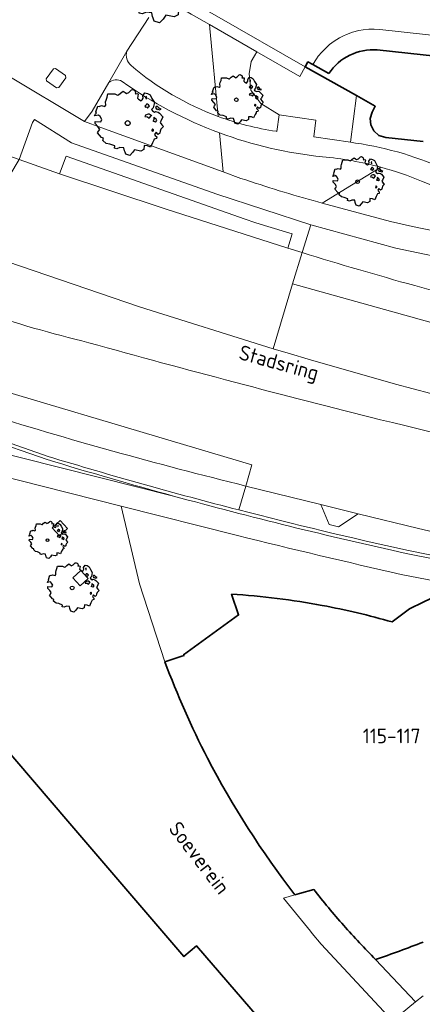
# Model space of a CAD drawing. Header units: metres. Extents: x 152391 to 157968, y 462336 to 467280.
# Tile 39 of 256: x 154963 to 155000, y 462645 to 462735. Entities that reach past the tile are written whole.
import ezdxf
from ezdxf.enums import TextEntityAlignment as Align

# ---------------------------------------------------------------- set-up
doc = ezdxf.new("R2010")
doc.units = ezdxf.units.M
doc.header["$LTSCALE"] = 0.75
doc.layers.get('0').update_dxf_attribs({"lineweight": 25})
for name, color, linetype, lineweight in [('B-GV-GR-BOOM-S', 252, 'Continuous', 25), ('B-WE-GR-BEPLANTING_CULTUUR_HEESTERS-GV', 251, 'Continuous', 18), ('B-WE-GR-GROENVOORZIENING-GV', 251, 'Continuous', 18), ('B-WE-GR-HAAG-GV', 251, 'Continuous', 13), ('B-WE-IE-TERREINAFSCHEIDING_KUNSTMATIG_MUUR-GV', 251, 'Continuous', 18), ('B-WE-OG-BEBOUWING-GV', 6, 'Continuous', 35), ('B-WE-OG-BEBOUWING-T18', 1, 'Continuous', 18), ('B-WE-OG-TERREIN_CULTUURSCHEIDING-GV', 251, 'Continuous', 18), ('B-WE-OG-TOPOGRAFIE-T18', 1, 'Continuous', 18), ('B-WE-VH-VERHARDING_ASFALT-GV', 251, 'Continuous', 18), ('B-WE-VH-VERHARDING_BETON-GV', 251, 'Continuous', 18), ('B-WE-VH-VERHARDING_BETONSTRAATSTEEN-GV', 251, 'Continuous', 18), ('B-WE-VH-VERHARDING_STRAATBAKSTEEN-GV', 251, 'Continuous', 18), ('B-WE-VH-VERHARDING_TEGEL-GV', 251, 'Continuous', 18)]:
    doc.layers.add(name, color=color, linetype=linetype, lineweight=lineweight)
doc.styles.add('NLCS-ISO-M750-T18', font='NLCS-ISO.ttf', dxfattribs={"height": 1.35})

# ---------------------------------------------------------------- blocks, each defined once
blk = doc.blocks.new('SGR-BOOM_21_30')
at = {"linetype": 'Continuous'}
for p, q in [((-1.458, 0.858), (-1.342, 0.908)), ((-1.342, 0.908), (-1.179, 0.858)), ((-1.179, 0.858), (-1.121, 0.924)), ((-1.133, 1.088), (-1.109, 1.187)), ((-1.121, 0.924), (-1.133, 1.088)), ((-1.109, 1.187), (-1.051, 1.335)), ((-1.051, 1.335), (-1.016, 1.499)), ((-1.016, 1.499), (-0.668, 1.499)), ((-0.668, 1.499), (-0.516, 1.433)), ((-0.516, 1.433), (-0.47, 1.45)), ((-0.47, 1.45), (-0.365, 1.548)), ((-0.365, 1.548), (-0.226, 1.647)), ((-0.226, 1.647), (-0.133, 1.581)), ((-0.133, 1.581), (-0.063, 1.515)), ((-0.063, 1.515), (0.065, 1.581)), ((0.065, 1.581), (0.205, 1.712)), ((0.205, 1.712), (0.263, 1.729)), ((0.263, 1.729), (0.333, 1.696)), ((0.333, 1.696), (0.391, 1.647)), ((0.402, 1.532), (0.379, 1.499)), ((0.379, 1.499), (0.53, 1.515)), ((0.391, 1.647), (0.402, 1.532)), ((0.542, 1.483), (0.507, 1.285)), ((0.507, 1.285), (0.565, 1.236)), ((0.53, 1.515), (0.542, 1.483)), ((0.565, 1.236), (0.693, 1.154)), ((0.693, 1.154), (0.751, 1.203)), ((0.751, 1.203), (0.798, 1.285)), ((0.786, 1.4), (0.891, 1.565)), ((0.798, 1.285), (0.786, 1.4)), ((0.891, 1.565), (1.019, 1.532)), ((0.937, 0.908), (0.891, 0.875)), ((0.972, 1.368), (0.926, 1.335)), ((0.926, 1.335), (0.949, 1.253)), ((0.972, 0.973), (0.937, 0.908)), ((0.949, 1.253), (0.961, 1.236)), ((0.961, 1.269), (0.972, 1.368)), ((1.03, 0.973), (0.972, 0.973)), ((1.019, 1.532), (1.158, 1.45)), ((1.077, 0.94), (1.03, 0.973)), ((1.124, 0.875), (1.077, 0.94)), ((1.158, 1.45), (1.251, 1.269)), ((1.251, 1.269), (1.379, 1.055)), ((1.379, 1.055), (1.321, 0.793)), ((-1.703, 0.365), (-1.656, 0.48)), ((-1.493, 0.415), (-1.703, 0.365)), ((-1.679, -0.029), (-1.668, 0.086)), ((-1.668, 0.086), (-1.389, 0.07)), ((-1.656, 0.48), (-1.598, 0.53)), ((-1.633, 0.579), (-1.528, 0.875)), ((-1.598, 0.53), (-1.633, 0.579)), ((-1.528, 0.875), (-1.458, 0.858)), ((-1.423, 0.333), (-1.493, 0.415)), ((-1.33, 0.185), (-1.423, 0.333)), ((-1.389, 0.07), (-1.33, 0.185)), ((0.891, 0.875), (0.926, 0.825)), ((0.926, 0.415), (0.891, 0.333)), ((0.891, 0.333), (1.03, 0.316)), ((0.926, 0.825), (0.984, 0.842)), ((1.054, 0.464), (0.926, 0.415)), ((0.984, 0.842), (1.03, 0.776)), ((1.03, 0.776), (1.077, 0.842)), ((1.03, 0.316), (1.112, 0.251)), ((1.112, 0.464), (1.054, 0.464)), ((1.077, 0.842), (1.124, 0.875)), ((1.217, 0.398), (1.112, 0.464)), ((1.112, 0.251), (1.205, 0.365)), ((1.205, 0.365), (1.24, 0.415)), ((1.321, 0.793), (1.228, 0.694)), ((1.228, 0.694), (1.275, 0.628)), ((1.275, 0.628), (1.379, 0.563)), ((1.344, 0.185), (1.31, 0.103)), ((1.434, 0.049), (1.31, 0.103)), ((1.356, 0.3), (1.344, 0.234)), ((1.344, 0.234), (1.344, 0.185)), ((1.426, 0.234), (1.356, 0.3)), ((1.379, 0.563), (1.438, 0.595)), ((1.472, 0.201), (1.426, 0.234)), ((1.434, 0.049), (1.507, 0.136)), ((1.472, 0.858), (1.438, 0.809)), ((1.438, 0.809), (1.461, 0.743)), ((1.438, 0.595), (1.565, 0.563)), ((1.461, 0.743), (1.531, 0.694)), ((1.542, 0.858), (1.472, 0.858)), ((1.507, 0.136), (1.472, 0.201)), ((1.531, 0.727), (1.635, 0.678)), ((1.531, 0.694), (1.542, 0.727)), ((1.624, 0.76), (1.542, 0.858)), ((1.565, 0.563), (1.635, 0.513)), ((1.728, 0.71), (1.624, 0.76)), ((1.635, 0.678), (1.728, 0.71)), ((1.635, 0.513), (1.81, 0.316)), ((1.717, 0.103), (1.67, 0.037)), ((1.67, 0.037), (1.763, -0.094)), ((1.81, 0.316), (1.717, 0.103)), ((-1.54, -0.177), (-1.679, -0.029)), ((-1.551, -0.505), (-1.493, -0.423)), ((-1.354, -0.752), (-1.551, -0.505)), ((-1.435, -0.324), (-1.54, -0.177)), ((-1.493, -0.423), (-1.435, -0.324)), ((-1.249, -0.784), (-1.354, -0.752)), ((-1.272, -0.899), (-1.249, -0.784)), ((-1.109, -1.047), (-1.272, -0.899)), ((1.286, -0.292), (1.24, -0.357)), ((1.24, -0.357), (1.251, -0.423)), ((1.263, -0.423), (1.333, -0.407)), ((1.333, -0.341), (1.286, -0.292)), ((1.356, -0.883), (1.286, -1.014)), ((1.333, -0.407), (1.333, -0.341)), ((1.368, -0.834), (1.356, -0.883)), ((1.484, -0.801), (1.368, -0.834)), ((1.461, -0.472), (1.391, -0.587)), ((1.391, -0.587), (1.426, -0.637)), ((1.426, -0.637), (1.496, -0.702)), ((1.577, -0.587), (1.461, -0.472)), ((1.496, -0.702), (1.484, -0.801)), ((1.658, -0.522), (1.577, -0.587)), ((1.682, -0.423), (1.658, -0.522)), ((1.717, -0.308), (1.682, -0.423)), ((1.845, -0.177), (1.717, -0.308)), ((1.763, -0.094), (1.845, -0.177)), ((-0.912, -1.08), (-1.109, -1.047)), ((-0.668, -1.179), (-0.912, -1.08)), ((-0.679, -1.294), (-0.668, -1.179)), ((-0.551, -1.326), (-0.679, -1.294)), ((-0.4, -1.261), (-0.551, -1.326)), ((-0.191, -1.277), (-0.4, -1.261)), ((-0.156, -1.425), (-0.191, -1.277)), ((-0.133, -1.491), (-0.156, -1.425)), ((-0.098, -1.606), (-0.133, -1.491)), ((0.112, -1.671), (-0.098, -1.606)), ((0.251, -1.524), (0.112, -1.671)), ((0.356, -1.376), (0.251, -1.524)), ((0.682, -1.441), (0.356, -1.376)), ((0.833, -1.359), (0.682, -1.441)), ((0.844, -1.162), (0.833, -1.359)), ((1.03, -1.179), (0.844, -1.162)), ((1.182, -1.244), (1.03, -1.179)), ((1.286, -1.014), (1.182, -1.244))]:
    blk.add_line(p, q, dxfattribs=at)
blk.add_circle((0, 0), 0.126, dxfattribs=at)
blk = doc.blocks.new('SGR-BOOM_31_50')
at = {"linetype": 'Continuous'}
for p, q in [((-1.402, 1.78), (-1.355, 1.999)), ((-1.355, 1.999), (-0.89, 1.999)), ((-0.89, 1.999), (-0.688, 1.911)), ((-0.688, 1.911), (-0.626, 1.933)), ((-0.626, 1.933), (-0.487, 2.064)), ((-0.487, 2.064), (-0.301, 2.196)), ((-0.301, 2.196), (-0.177, 2.108)), ((-0.177, 2.108), (-0.084, 2.02)), ((-0.084, 2.02), (0.087, 2.108)), ((0.087, 2.108), (0.273, 2.283)), ((0.273, 2.283), (0.351, 2.305)), ((0.351, 2.305), (0.444, 2.261)), ((0.444, 2.261), (0.521, 2.196)), ((0.537, 2.042), (0.506, 1.999)), ((0.506, 1.999), (0.707, 2.02)), ((0.521, 2.196), (0.537, 2.042)), ((0.723, 1.977), (0.676, 1.714)), ((0.707, 2.02), (0.723, 1.977)), ((1.048, 1.867), (1.188, 2.086)), ((1.064, 1.714), (1.048, 1.867)), ((1.188, 2.086), (1.358, 2.042)), ((1.296, 1.823), (1.234, 1.78)), ((1.281, 1.692), (1.296, 1.823)), ((1.358, 2.042), (1.545, 1.933)), ((1.545, 1.933), (1.669, 1.692)), ((-2.177, 0.772), (-2.038, 1.166)), ((-2.038, 1.166), (-1.944, 1.144)), ((-1.944, 1.144), (-1.789, 1.21)), ((-1.789, 1.21), (-1.572, 1.144)), ((-1.572, 1.144), (-1.495, 1.232)), ((-1.51, 1.451), (-1.479, 1.582)), ((-1.495, 1.232), (-1.51, 1.451)), ((-1.479, 1.582), (-1.402, 1.78)), ((0.676, 1.714), (0.754, 1.648)), ((0.754, 1.648), (0.924, 1.539)), ((0.924, 1.539), (1.002, 1.604)), ((1.002, 1.604), (1.064, 1.714)), ((1.25, 1.21), (1.188, 1.166)), ((1.188, 1.166), (1.234, 1.101)), ((1.234, 1.78), (1.265, 1.67)), ((1.234, 1.101), (1.312, 1.122)), ((1.296, 1.298), (1.25, 1.21)), ((1.265, 1.67), (1.281, 1.648)), ((1.374, 1.298), (1.296, 1.298)), ((1.312, 1.122), (1.374, 1.035)), ((1.436, 1.254), (1.374, 1.298)), ((1.374, 1.035), (1.436, 1.122)), ((1.498, 1.166), (1.436, 1.254)), ((1.436, 1.122), (1.498, 1.166)), ((1.762, 1.057), (1.638, 0.925)), ((1.638, 0.925), (1.7, 0.838)), ((1.669, 1.692), (1.839, 1.407)), ((1.839, 1.407), (1.762, 1.057)), ((1.963, 1.144), (1.917, 1.079)), ((1.917, 1.079), (1.948, 0.991)), ((1.948, 0.991), (2.041, 0.925)), ((2.056, 1.144), (1.963, 1.144)), ((2.041, 0.969), (2.18, 0.903)), ((2.041, 0.925), (2.056, 0.969)), ((2.165, 1.013), (2.056, 1.144)), ((2.304, 0.947), (2.165, 1.013)), ((2.18, 0.903), (2.304, 0.947)), ((-2.27, 0.487), (-2.208, 0.641)), ((-1.991, 0.553), (-2.27, 0.487)), ((-2.239, -0.038), (-2.224, 0.115)), ((-2.224, 0.115), (-1.851, 0.093)), ((-2.208, 0.641), (-2.131, 0.706)), ((-2.131, 0.706), (-2.177, 0.772)), ((-1.898, 0.444), (-1.991, 0.553)), ((-1.774, 0.246), (-1.898, 0.444)), ((-1.851, 0.093), (-1.774, 0.246)), ((1.234, 0.553), (1.188, 0.444)), ((1.188, 0.444), (1.374, 0.422)), ((1.405, 0.619), (1.234, 0.553)), ((1.374, 0.422), (1.483, 0.334)), ((1.483, 0.619), (1.405, 0.619)), ((1.622, 0.531), (1.483, 0.619)), ((1.483, 0.334), (1.607, 0.487)), ((1.607, 0.487), (1.653, 0.553)), ((1.7, 0.838), (1.839, 0.75)), ((1.793, 0.246), (1.746, 0.137)), ((1.911, 0.065), (1.746, 0.137)), ((1.808, 0.4), (1.793, 0.312)), ((1.793, 0.312), (1.793, 0.246)), ((1.901, 0.312), (1.808, 0.4)), ((1.839, 0.75), (1.917, 0.794)), ((1.963, 0.268), (1.901, 0.312)), ((1.911, 0.065), (2.01, 0.181)), ((1.917, 0.794), (2.087, 0.75)), ((2.01, 0.181), (1.963, 0.268)), ((2.087, 0.75), (2.18, 0.684)), ((2.18, 0.684), (2.413, 0.422)), ((2.289, 0.137), (2.227, 0.049)), ((2.227, 0.049), (2.351, -0.126)), ((2.413, 0.422), (2.289, 0.137)), ((-2.053, -0.235), (-2.239, -0.038)), ((-2.069, -0.673), (-1.991, -0.564)), ((-1.805, -1.002), (-2.069, -0.673)), ((-1.913, -0.433), (-2.053, -0.235)), ((-1.991, -0.564), (-1.913, -0.433)), ((1.715, -0.389), (1.653, -0.476)), ((1.653, -0.476), (1.669, -0.564)), ((1.684, -0.564), (1.777, -0.542)), ((1.777, -0.454), (1.715, -0.389)), ((1.777, -0.542), (1.777, -0.454)), ((1.948, -0.63), (1.855, -0.783)), ((1.855, -0.783), (1.901, -0.849)), ((1.901, -0.849), (1.994, -0.936)), ((2.103, -0.783), (1.948, -0.63)), ((2.211, -0.695), (2.103, -0.783)), ((2.242, -0.564), (2.211, -0.695)), ((2.289, -0.411), (2.242, -0.564)), ((2.459, -0.235), (2.289, -0.411)), ((2.351, -0.126), (2.459, -0.235)), ((-1.665, -1.046), (-1.805, -1.002)), ((-1.696, -1.199), (-1.665, -1.046)), ((-1.479, -1.396), (-1.696, -1.199)), ((-1.216, -1.44), (-1.479, -1.396)), ((-0.89, -1.571), (-1.216, -1.44)), ((-0.906, -1.725), (-0.89, -1.571)), ((-0.735, -1.769), (-0.906, -1.725)), ((-0.533, -1.681), (-0.735, -1.769)), ((-0.254, -1.703), (-0.533, -1.681)), ((-0.208, -1.9), (-0.254, -1.703)), ((1.126, -1.55), (1.11, -1.812)), ((1.374, -1.571), (1.126, -1.55)), ((1.576, -1.659), (1.374, -1.571)), ((1.715, -1.352), (1.576, -1.659)), ((1.808, -1.177), (1.715, -1.352)), ((1.824, -1.112), (1.808, -1.177)), ((1.979, -1.068), (1.824, -1.112)), ((1.994, -0.936), (1.979, -1.068)), ((-0.177, -1.988), (-0.208, -1.9)), ((-0.13, -2.141), (-0.177, -1.988)), ((0.149, -2.229), (-0.13, -2.141)), ((0.335, -2.031), (0.149, -2.229)), ((0.475, -1.834), (0.335, -2.031)), ((0.909, -1.922), (0.475, -1.834)), ((1.11, -1.812), (0.909, -1.922))]:
    blk.add_line(p, q, dxfattribs=at)
blk.add_circle((0, 0), 0.169, dxfattribs=at)
blk = doc.blocks.new('SGR-BOOM_50_100')
at = {"linetype": 'Continuous'}
for p, q in [((-0.835, 2.577), (-0.649, 2.752)), ((-0.649, 2.752), (-0.401, 2.928)), ((-0.401, 2.928), (-0.236, 2.811)), ((-0.236, 2.811), (-0.112, 2.694)), ((-0.112, 2.694), (0.116, 2.811)), ((0.116, 2.811), (0.364, 3.044)), ((0.364, 3.044), (0.467, 3.074)), ((0.467, 3.074), (0.591, 3.015)), ((0.591, 3.015), (0.695, 2.928)), ((0.715, 2.723), (0.674, 2.665)), ((0.695, 2.928), (0.715, 2.723)), ((1.398, 2.49), (1.584, 2.782)), ((1.584, 2.782), (1.811, 2.723)), ((1.811, 2.723), (2.059, 2.577)), ((-2.014, 1.935), (-1.972, 2.11)), ((-1.993, 1.643), (-2.014, 1.935)), ((-1.972, 2.11), (-1.869, 2.373)), ((-1.869, 2.373), (-1.807, 2.665)), ((-1.807, 2.665), (-1.187, 2.665)), ((-1.187, 2.665), (-0.918, 2.548)), ((-0.918, 2.548), (-0.835, 2.577)), ((0.674, 2.665), (0.943, 2.694)), ((0.964, 2.636), (0.902, 2.285)), ((0.902, 2.285), (1.005, 2.198)), ((0.943, 2.694), (0.964, 2.636)), ((1.005, 2.198), (1.232, 2.052)), ((1.232, 2.052), (1.336, 2.139)), ((1.336, 2.139), (1.418, 2.285)), ((1.418, 2.285), (1.398, 2.49)), ((1.729, 2.431), (1.646, 2.373)), ((1.646, 2.373), (1.687, 2.227)), ((1.687, 2.227), (1.708, 2.198)), ((1.708, 2.256), (1.729, 2.431)), ((2.059, 2.577), (2.225, 2.256)), ((2.225, 2.256), (2.452, 1.876)), ((2.452, 1.876), (2.349, 1.409)), ((-2.944, 0.854), (-2.841, 0.942)), ((-2.903, 1.029), (-2.717, 1.555)), ((-2.841, 0.942), (-2.903, 1.029)), ((-2.717, 1.555), (-2.593, 1.526)), ((-2.593, 1.526), (-2.386, 1.613)), ((-2.386, 1.613), (-2.096, 1.526)), ((-2.096, 1.526), (-1.993, 1.643)), ((1.667, 1.613), (1.584, 1.555)), ((1.584, 1.555), (1.646, 1.467)), ((1.646, 1.467), (1.749, 1.497)), ((1.729, 1.73), (1.667, 1.613)), ((1.832, 1.73), (1.729, 1.73)), ((1.749, 1.497), (1.832, 1.38)), ((1.915, 1.672), (1.832, 1.73)), ((1.832, 1.38), (1.915, 1.497)), ((1.997, 1.555), (1.915, 1.672)), ((1.915, 1.497), (1.997, 1.555)), ((2.349, 1.409), (2.183, 1.234)), ((2.183, 1.234), (2.266, 1.117)), ((2.266, 1.117), (2.452, 1)), ((2.452, 1), (2.556, 1.059)), ((2.618, 1.526), (2.556, 1.438)), ((2.556, 1.438), (2.597, 1.321)), ((2.556, 1.059), (2.783, 1)), ((2.597, 1.321), (2.721, 1.234)), ((2.742, 1.526), (2.618, 1.526)), ((2.721, 1.292), (2.907, 1.205)), ((2.721, 1.234), (2.742, 1.292)), ((2.886, 1.351), (2.742, 1.526)), ((2.783, 1), (2.907, 0.913)), ((3.072, 1.263), (2.886, 1.351)), ((2.907, 1.205), (3.072, 1.263)), ((2.907, 0.913), (3.217, 0.562)), ((-3.027, 0.65), (-2.944, 0.854)), ((-2.655, 0.737), (-3.027, 0.65)), ((-2.985, -0.051), (-2.965, 0.153)), ((-2.965, 0.153), (-2.469, 0.124)), ((-2.531, 0.591), (-2.655, 0.737)), ((-2.365, 0.329), (-2.531, 0.591)), ((-2.469, 0.124), (-2.365, 0.329)), ((1.646, 0.737), (1.584, 0.591)), ((1.584, 0.591), (1.832, 0.562)), ((1.873, 0.825), (1.646, 0.737)), ((1.832, 0.562), (1.977, 0.445)), ((1.977, 0.825), (1.873, 0.825)), ((2.163, 0.708), (1.977, 0.825)), ((1.977, 0.445), (2.142, 0.65)), ((2.142, 0.65), (2.204, 0.737)), ((2.39, 0.329), (2.328, 0.183)), ((2.549, 0.087), (2.328, 0.183)), ((2.411, 0.533), (2.39, 0.416)), ((2.39, 0.416), (2.39, 0.329)), ((2.535, 0.416), (2.411, 0.533)), ((2.618, 0.358), (2.535, 0.416)), ((2.549, 0.087), (2.68, 0.241)), ((2.68, 0.241), (2.618, 0.358)), ((3.052, 0.183), (2.969, 0.066)), ((2.969, 0.066), (3.135, -0.168)), ((3.217, 0.562), (3.052, 0.183)), ((-2.737, -0.314), (-2.985, -0.051)), ((-2.758, -0.898), (-2.655, -0.752)), ((-2.407, -1.336), (-2.758, -0.898)), ((-2.551, -0.577), (-2.737, -0.314)), ((-2.655, -0.752), (-2.551, -0.577)), ((2.287, -0.518), (2.204, -0.635)), ((2.204, -0.635), (2.225, -0.752)), ((2.245, -0.752), (2.37, -0.723)), ((2.37, -0.606), (2.287, -0.518)), ((2.37, -0.723), (2.37, -0.606)), ((2.597, -0.84), (2.473, -1.044)), ((2.804, -1.044), (2.597, -0.84)), ((2.99, -0.752), (2.948, -0.927)), ((3.052, -0.548), (2.99, -0.752)), ((3.279, -0.314), (3.052, -0.548)), ((3.135, -0.168), (3.279, -0.314)), ((-2.22, -1.394), (-2.407, -1.336)), ((-2.262, -1.599), (-2.22, -1.394)), ((-1.972, -1.862), (-2.262, -1.599)), ((2.287, -1.803), (2.101, -2.212)), ((2.411, -1.57), (2.287, -1.803)), ((2.432, -1.482), (2.411, -1.57)), ((2.638, -1.424), (2.432, -1.482)), ((2.473, -1.044), (2.535, -1.132)), ((2.535, -1.132), (2.659, -1.248)), ((2.659, -1.248), (2.638, -1.424)), ((2.948, -0.927), (2.804, -1.044)), ((-1.621, -1.92), (-1.972, -1.862)), ((-1.187, -2.095), (-1.621, -1.92)), ((-1.207, -2.3), (-1.187, -2.095)), ((-0.98, -2.358), (-1.207, -2.3)), ((-0.711, -2.241), (-0.98, -2.358)), ((-0.339, -2.271), (-0.711, -2.241)), ((-0.277, -2.533), (-0.339, -2.271)), ((-0.236, -2.65), (-0.277, -2.533)), ((-0.174, -2.855), (-0.236, -2.65)), ((0.633, -2.446), (0.447, -2.709)), ((1.212, -2.563), (0.633, -2.446)), ((1.48, -2.417), (1.212, -2.563)), ((1.501, -2.066), (1.48, -2.417)), ((1.832, -2.095), (1.501, -2.066)), ((2.101, -2.212), (1.832, -2.095)), ((0.199, -2.971), (-0.174, -2.855)), ((0.447, -2.709), (0.199, -2.971))]:
    blk.add_line(p, q, dxfattribs=at)
blk.add_circle((0, 0), 0.225, dxfattribs=at)
blk = doc.blocks.new('SGR-BOOM_100')
at = {"linetype": 'Continuous'}
for p, q in [((-1.111, 3.428), (-0.863, 3.661)), ((-0.863, 3.661), (-0.533, 3.894)), ((-0.533, 3.894), (-0.313, 3.738)), ((-0.313, 3.738), (-0.148, 3.583)), ((-0.148, 3.583), (0.154, 3.738)), ((0.154, 3.738), (0.484, 4.049)), ((0.484, 4.049), (0.622, 4.088)), ((0.622, 4.088), (0.787, 4.01)), ((0.787, 4.01), (0.924, 3.894)), ((0.952, 3.622), (0.897, 3.544)), ((0.924, 3.894), (0.952, 3.622)), ((1.859, 3.311), (2.107, 3.7)), ((2.107, 3.7), (2.409, 3.622)), ((2.409, 3.622), (2.739, 3.428)), ((-2.678, 2.573), (-2.623, 2.806)), ((-2.623, 2.806), (-2.486, 3.156)), ((-2.486, 3.156), (-2.403, 3.544)), ((-2.403, 3.544), (-1.578, 3.544)), ((-1.578, 3.544), (-1.221, 3.389)), ((-1.221, 3.389), (-1.111, 3.428)), ((0.897, 3.544), (1.254, 3.583)), ((1.282, 3.505), (1.199, 3.039)), ((1.199, 3.039), (1.337, 2.923)), ((1.254, 3.583), (1.282, 3.505)), ((1.337, 2.923), (1.639, 2.729)), ((1.639, 2.729), (1.777, 2.845)), ((1.777, 2.845), (1.887, 3.039)), ((1.887, 3.039), (1.859, 3.311)), ((2.299, 3.233), (2.189, 3.156)), ((2.189, 3.156), (2.244, 2.962)), ((2.244, 2.962), (2.272, 2.923)), ((2.272, 3), (2.299, 3.233)), ((2.739, 3.428), (2.959, 3)), ((2.959, 3), (3.261, 2.495)), ((-3.861, 1.369), (-3.613, 2.068)), ((-3.613, 2.068), (-3.448, 2.029)), ((-3.448, 2.029), (-3.173, 2.146)), ((-3.173, 2.146), (-2.788, 2.029)), ((-2.788, 2.029), (-2.651, 2.185)), ((-2.651, 2.185), (-2.678, 2.573)), ((2.217, 2.146), (2.107, 2.068)), ((2.107, 2.068), (2.189, 1.952)), ((2.189, 1.952), (2.327, 1.991)), ((2.299, 2.301), (2.217, 2.146)), ((2.437, 2.301), (2.299, 2.301)), ((2.327, 1.991), (2.437, 1.835)), ((2.546, 2.224), (2.437, 2.301)), ((2.437, 1.835), (2.546, 1.991)), ((2.656, 2.068), (2.546, 2.224)), ((2.546, 1.991), (2.656, 2.068)), ((3.124, 1.874), (2.904, 1.641)), ((3.261, 2.495), (3.124, 1.874)), ((3.481, 2.029), (3.399, 1.913)), ((3.399, 1.913), (3.454, 1.758)), ((3.646, 2.029), (3.481, 2.029)), ((3.839, 1.796), (3.646, 2.029)), ((-4.026, 0.864), (-3.916, 1.136)), ((-3.531, 0.981), (-4.026, 0.864)), ((-3.916, 1.136), (-3.778, 1.253)), ((-3.778, 1.253), (-3.861, 1.369)), ((-3.366, 0.787), (-3.531, 0.981)), ((2.189, 0.981), (2.107, 0.787)), ((2.492, 1.097), (2.189, 0.981)), ((2.629, 1.097), (2.492, 1.097)), ((2.877, 0.942), (2.629, 1.097)), ((2.849, 0.864), (2.931, 0.981)), ((2.904, 1.641), (3.014, 1.486)), ((3.014, 1.486), (3.261, 1.33)), ((3.261, 1.33), (3.399, 1.408)), ((3.399, 1.408), (3.701, 1.33)), ((3.454, 1.758), (3.619, 1.641)), ((3.619, 1.719), (3.866, 1.602)), ((3.619, 1.641), (3.646, 1.719)), ((3.701, 1.33), (3.866, 1.214)), ((4.086, 1.68), (3.839, 1.796)), ((3.866, 1.602), (4.086, 1.68)), ((3.866, 1.214), (4.279, 0.748)), ((-3.971, -0.068), (-3.943, 0.204)), ((-3.943, 0.204), (-3.283, 0.165)), ((-3.146, 0.437), (-3.366, 0.787)), ((-3.283, 0.165), (-3.146, 0.437)), ((2.107, 0.787), (2.437, 0.748)), ((2.437, 0.748), (2.629, 0.592)), ((2.629, 0.592), (2.849, 0.864)), ((3.179, 0.437), (3.096, 0.243)), ((3.39, 0.115), (3.096, 0.243)), ((3.206, 0.709), (3.179, 0.553)), ((3.179, 0.553), (3.179, 0.437)), ((3.371, 0.553), (3.206, 0.709)), ((3.481, 0.476), (3.371, 0.553)), ((3.39, 0.115), (3.564, 0.32)), ((3.564, 0.32), (3.481, 0.476)), ((4.059, 0.243), (3.949, 0.087)), ((3.949, 0.087), (4.169, -0.223)), ((4.279, 0.748), (4.059, 0.243)), ((-3.641, -0.418), (-3.971, -0.068)), ((-3.393, -0.767), (-3.641, -0.418)), ((-3.531, -1), (-3.393, -0.767)), ((3.041, -0.689), (2.931, -0.845)), ((2.931, -0.845), (2.959, -1)), ((3.151, -0.806), (3.041, -0.689)), ((3.151, -0.961), (3.151, -0.806)), ((4.059, -0.728), (3.976, -1)), ((4.361, -0.418), (4.059, -0.728)), ((4.169, -0.223), (4.361, -0.418)), ((-3.668, -1.194), (-3.531, -1)), ((-3.201, -1.777), (-3.668, -1.194)), ((-2.953, -1.855), (-3.201, -1.777)), ((2.986, -1), (3.151, -0.961)), ((3.454, -1.117), (3.289, -1.389)), ((3.289, -1.389), (3.371, -1.505)), ((3.371, -1.505), (3.536, -1.66)), ((3.729, -1.389), (3.454, -1.117)), ((3.536, -1.66), (3.509, -1.893)), ((3.921, -1.233), (3.729, -1.389)), ((3.976, -1), (3.921, -1.233)), ((-3.008, -2.126), (-2.953, -1.855)), ((-2.623, -2.476), (-3.008, -2.126)), ((-2.156, -2.554), (-2.623, -2.476)), ((-1.578, -2.787), (-2.156, -2.554)), ((3.041, -2.398), (2.794, -2.942)), ((3.206, -2.088), (3.041, -2.398)), ((3.234, -1.971), (3.206, -2.088)), ((3.509, -1.893), (3.234, -1.971)), ((-1.606, -3.059), (-1.578, -2.787)), ((-1.303, -3.136), (-1.606, -3.059)), ((-0.946, -2.981), (-1.303, -3.136)), ((-0.451, -3.02), (-0.946, -2.981)), ((-0.368, -3.369), (-0.451, -3.02)), ((-0.313, -3.525), (-0.368, -3.369)), ((-0.231, -3.797), (-0.313, -3.525)), ((0.594, -3.602), (0.264, -3.952)), ((0.842, -3.253), (0.594, -3.602)), ((1.612, -3.408), (0.842, -3.253)), ((1.969, -3.214), (1.612, -3.408)), ((1.997, -2.748), (1.969, -3.214)), ((2.437, -2.787), (1.997, -2.748)), ((2.794, -2.942), (2.437, -2.787)), ((0.264, -3.952), (-0.231, -3.797))]:
    blk.add_line(p, q, dxfattribs=at)
blk.add_circle((0, 0), 0.299, dxfattribs=at)

msp = doc.modelspace()

# ---------------------------------------------------------------- linework, layer by layer
at = {"layer": 'B-WE-GR-BEPLANTING_CULTUUR_HEESTERS-GV'}
msp.add_lwpolyline([(154984.772, 462731.804), (154984.557, 462731.43), (154984.256, 462730.904), (154984.068, 462729.769), (154984.216, 462728.297), (154985.148, 462727.078), (154986.83, 462726.027), (154990.192, 462725.525), (154990.002, 462724.007), (154993.366, 462723.508), (154993.901, 462727.784), (154989.205, 462730.415), (154988.708, 462729.547)], close=True, dxfattribs=at)
at = {"layer": 'B-WE-GR-GROENVOORZIENING-GV'}
for points in [[(154989.205, 462730.415), (154981.113, 462735.055), (154979.272, 462736.11), (154978.948, 462736.296)], [(154978.253, 462735.542), (154978.758, 462735.252), (154980.437, 462734.289), (154984.772, 462731.804), (154988.708, 462729.547), (154989.205, 462730.415)], [(155026.806, 462679.567), (155026.955, 462679.785), (155026.734, 462679.765), (155022.881, 462681.639), (155021.014, 462681.003), (155020.367, 462681.348), (155019.912, 462683.084), (155018.561, 462683.741), (155010.095, 462685.699), (155008.473, 462684.619), (155007.654, 462684.791), (155006.75, 462686.472), (154999.591, 462688.128), (154994.052, 462689.493), (154992.268, 462688.277), (154991.406, 462688.492), (154990.633, 462690.336), (154983.769, 462692.028), (154983.118, 462689.837)], [(154998.525, 462686.143), (155004.38, 462684.972)]]:
    msp.add_lwpolyline(points, dxfattribs=at)
for points in [[(154976.374, 462717.405), (154987.615, 462713.812), (154988.022, 462715.133), (154985.473, 462715.903), (154984.578, 462716.172), (154983.693, 462716.469), (154967.302, 462722.235), (154966.709, 462720.634)], [(154966.7, 462687.459), (154967.436, 462688.136), (154966.759, 462688.872), (154966.023, 462688.195)], [(154968.606, 462682.871), (154969.342, 462683.548), (154968.665, 462684.284), (154967.929, 462683.607)]]:
    msp.add_lwpolyline(points, close=True, dxfattribs=at)
msp.add_lwpolyline([(154983.118, 462689.837, 0.009078), (154998.525, 462686.143)], format="xyb", dxfattribs=at)
at = {"layer": 'B-WE-GR-HAAG-GV'}
for points in [[(154989.205, 462730.415), (154981.113, 462735.055), (154979.272, 462736.11), (154978.948, 462736.296)], [(154978.253, 462735.542), (154978.758, 462735.252), (154980.437, 462734.289), (154984.772, 462731.804), (154988.708, 462729.547), (154989.205, 462730.415)], [(155026.806, 462679.567), (155026.955, 462679.785), (155026.734, 462679.765), (155022.881, 462681.639), (155019.912, 462683.084), (155018.561, 462683.741), (155010.095, 462685.699), (155006.75, 462686.472), (154999.591, 462688.128), (154994.052, 462689.493), (154990.633, 462690.336), (154983.769, 462692.028), (154983.118, 462689.837)], [(154998.525, 462686.143), (155004.38, 462684.972)]]:
    msp.add_lwpolyline(points, dxfattribs=at)
msp.add_lwpolyline([(154983.693, 462716.469), (154967.302, 462722.235), (154966.709, 462720.634), (154976.374, 462717.405), (154987.615, 462713.812), (154988.022, 462715.133), (154985.473, 462715.903), (154984.578, 462716.172)], close=True, dxfattribs=at)
msp.add_lwpolyline([(154983.118, 462689.837, 0.009078), (154998.525, 462686.143)], format="xyb", dxfattribs=at)
at = {"layer": 'B-WE-IE-TERREINAFSCHEIDING_KUNSTMATIG_MUUR-GV'}
for points in [[(154965.653, 462694.736), (154959.991, 462696.703), (154958.077, 462697.383), (154957.99, 462697.137), (154957.977, 462697.101), (154959.892, 462696.42), (154965.56, 462694.451)], [(155004.38, 462684.972), (154998.525, 462686.143)], [(154998.464, 462685.85), (155004.318, 462684.678)]]:
    msp.add_lwpolyline(points, dxfattribs=at)
for points in [[(154965.56, 462694.451, 0.006953), (154977.158, 462691.106)], [(154983.118, 462689.837, -0.010367), (154965.653, 462694.736)], [(154977.158, 462691.106, 0.012596), (154998.464, 462685.85)], [(154998.525, 462686.143, -0.009078), (154983.118, 462689.837)]]:
    msp.add_lwpolyline(points, format="xyb", dxfattribs=at)
at = {"layer": 'B-WE-OG-BEBOUWING-GV'}
for points in [[(154995.802, 462731.963, 0.272628), (154991.378, 462729.807)], [(154990.769, 462681.088, 0.030195), (154982.458, 462682.127)], [(154997.173, 462679.578, 0.023741), (154990.769, 462681.088)], [(154976.357, 462675.918, 0.028067), (154980.254, 462667.108)], [(154980.254, 462667.108, 0.044683), (154988.27, 462654.578)], [(154989.983, 462655.087, 0.015683), (154992.733, 462651.778)], [(154992.733, 462651.778, 0.015242), (154995.654, 462648.665)], [(154995.654, 462648.665, 0.013803), (155000, 462650.261)]]:
    msp.add_lwpolyline(points, format="xyb", dxfattribs=at)
for points in [[(155061.368, 462726.074), (155053.578, 462726.9), (155053.511, 462725.955), (155030.763, 462728.28), (155016.49, 462729.751), (155000, 462731.514), (154995.802, 462731.963)], [(154991.378, 462729.807), (154989.914, 462730.633), (154989.452, 462730.869), (154989.205, 462730.415), (154993.901, 462727.784), (154995.628, 462726.817), (154995.33, 462726.272), (154995.156, 462725.686), (154995.224, 462725.112), (154995.499, 462724.566), (154995.946, 462724.146), (154996.597, 462723.962), (155000, 462723.583)], [(154982.458, 462682.127), (154983.106, 462680.229), (154978.062, 462676.578), (154978.117, 462676.517), (154977.914, 462676.448), (154976.357, 462675.918)], [(155002.304, 462678.149), (155002.062, 462678.872), (155001.718, 462679.902), (155000.696, 462681.733), (155000, 462681.39), (154998.743, 462680.771), (154997.173, 462679.578)], [(154997.049, 462629.289), (154979.264, 462649.898), (154978.095, 462648.928), (154967.472, 462661.327), (154959.537, 462670.587)], [(154988.27, 462654.578), (154988.69, 462654.703), (154989.983, 462655.087)]]:
    msp.add_lwpolyline(points, dxfattribs=at)
at = {"layer": 'B-WE-OG-TERREIN_CULTUURSCHEIDING-GV'}
for points in [[(154974.885, 462734.93), (154972.868, 462731.864)], [(154981.22, 462725.879), (154980.47, 462733.929), (154980.437, 462734.289), (154978.758, 462735.252), (154978.253, 462735.542)], [(154986.556, 462724.518), (154986.615, 462724.512), (154986.83, 462726.027), (154985.148, 462727.078), (154984.216, 462728.297), (154984.068, 462729.769), (154984.256, 462730.904), (154984.557, 462731.43), (154984.772, 462731.804), (154980.437, 462734.289), (154980.47, 462733.929), (154981.22, 462725.879)], [(154971.221, 462728.98), (154969.685, 462726.373), (154969.004, 462725.424)], [(154969.004, 462725.424), (154970.503, 462724.857), (154981.692, 462720.796), (154981.36, 462724.369)], [(154981.36, 462724.369), (154981.692, 462720.796), (154983.322, 462720.204)], [(154990.372, 462718.043), (154990.759, 462717.939), (154996.139, 462721.219)], [(154996.139, 462721.219), (154990.759, 462717.939)], [(155009.228, 462716.216), (154999.86, 462719.949)], [(154990.759, 462717.939), (154997.018, 462716.254), (154999.027, 462715.807), (155006.295, 462714.289), (155009.468, 462713.701), (155009.767, 462714.965)]]:
    msp.add_lwpolyline(points, dxfattribs=at)
for points in [[(154972.868, 462731.864, 0.285398), (154973.262, 462730.54)], [(154973.262, 462730.54, 0.087869), (154981.22, 462725.879)], [(154972.444, 462729.084, 0.310759), (154971.221, 462728.98)], [(154981.36, 462724.369, -0.066075), (154972.444, 462729.084)], [(154981.22, 462725.879, 0.052324), (154986.556, 462724.518)], [(154990.78, 462722.183, -0.063464), (154981.36, 462724.369)], [(154996.139, 462721.219, 0.047013), (154990.78, 462722.183)], [(154999.86, 462719.949, 0.034989), (154996.139, 462721.219)], [(154983.322, 462720.204, 0.012912), (154990.372, 462718.043)]]:
    msp.add_lwpolyline(points, format="xyb", dxfattribs=at)
at = {"layer": 'B-WE-VH-VERHARDING_ASFALT-GV'}
for points in [[(154972.868, 462731.864), (154971.221, 462728.98)], [(154972.868, 462731.864), (154971.221, 462728.98)], [(154993.82, 462723.441), (154993.366, 462723.508), (154990.002, 462724.007), (154990.192, 462725.525), (154986.83, 462726.027), (154986.615, 462724.512), (154986.556, 462724.518)], [(154993.82, 462723.441), (154993.366, 462723.508), (154990.002, 462724.007), (154990.192, 462725.525), (154986.83, 462726.027), (154986.615, 462724.512), (154986.556, 462724.518)], [(154999.86, 462719.949), (155009.228, 462716.216)], [(154999.86, 462719.949), (155009.228, 462716.216)], [(154988.931, 462713.409), (154988.057, 462710.541), (155009.177, 462704.661), (155021.27, 462701.705), (155040.713, 462697.593)], [(154988.931, 462713.409), (154988.057, 462710.541), (155009.177, 462704.661), (155021.27, 462701.705), (155040.713, 462697.593)], [(154986.271, 462704.604), (154974.033, 462708.449), (154961.981, 462712.556), (154959.331, 462708.061)], [(154986.271, 462704.604), (154974.033, 462708.449), (154961.981, 462712.556), (154959.331, 462708.061)], [(155058.713, 462694.438), (155058.735, 462694.704), (155058.028, 462694.854), (155057.962, 462694.587), (155049.963, 462695.981), (155040.713, 462697.593), (155021.27, 462701.705), (155009.177, 462704.661), (154988.057, 462710.541), (154986.271, 462704.604)], [(155058.713, 462694.438), (155058.735, 462694.704), (155058.028, 462694.854), (155057.962, 462694.587), (155049.963, 462695.981), (155040.713, 462697.593), (155021.27, 462701.705), (155009.177, 462704.661), (154988.057, 462710.541), (154986.271, 462704.604)], [(154959.331, 462708.061), (154955.551, 462709.341), (154952.678, 462703.386), (154984.306, 462693.954), (154983.769, 462692.028), (154990.633, 462690.336), (154994.052, 462689.493), (154999.591, 462688.128), (155006.75, 462686.472), (155010.095, 462685.699), (155018.561, 462683.741), (155019.912, 462683.084), (155022.881, 462681.639), (155026.734, 462679.765), (155026.955, 462679.785), (155026.978, 462679.787), (155033.305, 462680.349), (155033.476, 462680.49), (155033.247, 462682.806)], [(154959.331, 462708.061), (154955.551, 462709.341), (154952.678, 462703.386), (154984.306, 462693.954), (154983.769, 462692.028), (154990.633, 462690.336), (154994.052, 462689.493), (154999.591, 462688.128), (155006.75, 462686.472), (155010.095, 462685.699), (155018.561, 462683.741), (155019.912, 462683.084), (155022.881, 462681.639), (155026.734, 462679.765), (155026.955, 462679.785), (155026.978, 462679.787), (155033.305, 462680.349), (155033.476, 462680.49), (155033.247, 462682.806)], [(154983.769, 462692.028), (154984.306, 462693.954), (154952.678, 462703.386), (154945.575, 462705.451), (154947.491, 462704.517), (154951.492, 462702.531), (154957.605, 462699.497), (154959.49, 462698.794)], [(154983.769, 462692.028), (154984.306, 462693.954), (154952.678, 462703.386), (154945.575, 462705.451), (154947.491, 462704.517), (154951.492, 462702.531), (154957.605, 462699.497), (154959.49, 462698.794)]]:
    msp.add_lwpolyline(points, dxfattribs=at)
for points in [[(154973.262, 462730.54, -0.285398), (154972.868, 462731.864)], [(154973.262, 462730.54, -0.285398), (154972.868, 462731.864)], [(154981.22, 462725.879, -0.087869), (154973.262, 462730.54)], [(154981.22, 462725.879, -0.087869), (154973.262, 462730.54)], [(154971.221, 462728.98, -0.310759), (154972.444, 462729.084)], [(154971.221, 462728.98, -0.310759), (154972.444, 462729.084)], [(154972.444, 462729.084, 0.066075), (154981.36, 462724.369)], [(154972.444, 462729.084, 0.066075), (154981.36, 462724.369)], [(154986.556, 462724.518, -0.052324), (154981.22, 462725.879)], [(154986.556, 462724.518, -0.052324), (154981.22, 462725.879)], [(154981.36, 462724.369, 0.063464), (154990.78, 462722.183)], [(154981.36, 462724.369, 0.063464), (154990.78, 462722.183)], [(155002.378, 462720.875, 0.073158), (154993.82, 462723.441)], [(155002.378, 462720.875, 0.073158), (154993.82, 462723.441)], [(154990.78, 462722.183, -0.047013), (154996.139, 462721.219)], [(154990.78, 462722.183, -0.047013), (154996.139, 462721.219)], [(154996.139, 462721.219, -0.034989), (154999.86, 462719.949)], [(154996.139, 462721.219, -0.034989), (154999.86, 462719.949)], [(155009.62, 462707.639, -0.013814), (154988.931, 462713.409)], [(155009.62, 462707.639, -0.013814), (154988.931, 462713.409)], [(154959.331, 462708.061, 0.021364), (154969.393, 462705.154)], [(154969.393, 462705.154, -0.021364), (154959.331, 462708.061)], [(154959.331, 462708.061, 0.021364), (154969.393, 462705.154)], [(154969.393, 462705.154, -0.021364), (154959.331, 462708.061)], [(154969.393, 462705.154, 0.006584), (154996.107, 462698.102)], [(154996.107, 462698.102, -0.006584), (154969.393, 462705.154)], [(154969.393, 462705.154, 0.006584), (154996.107, 462698.102)], [(154996.107, 462698.102, -0.006584), (154969.393, 462705.154)], [(155038.047, 462691.871, -0.025553), (154986.271, 462704.604)], [(154986.271, 462704.604, 0.025553), (155038.047, 462691.871)], [(155038.047, 462691.871, -0.025553), (154986.271, 462704.604)], [(154986.271, 462704.604, 0.025553), (155038.047, 462691.871)], [(154959.49, 462698.794, 0.015085), (154983.769, 462692.028)], [(154959.49, 462698.794, 0.015085), (154983.769, 462692.028)], [(154996.107, 462698.102, 0.007342), (155031.646, 462690.019)], [(155031.646, 462690.019, -0.007342), (154996.107, 462698.102)], [(154996.107, 462698.102, 0.007342), (155031.646, 462690.019)], [(155031.646, 462690.019, -0.007342), (154996.107, 462698.102)]]:
    msp.add_lwpolyline(points, format="xyb", dxfattribs=at)
msp.add_lwpolyline([(154958.23, 462713.942), (154961.981, 462712.556), (154974.033, 462708.449), (154986.271, 462704.604), (154988.057, 462710.541), (154988.931, 462713.409), (154987.615, 462713.812), (154976.374, 462717.405), (154966.709, 462720.634), (154963.013, 462721.928)], close=True, dxfattribs=at)
msp.add_lwpolyline([(154958.23, 462713.942), (154961.981, 462712.556), (154974.033, 462708.449), (154986.271, 462704.604), (154988.057, 462710.541), (154988.931, 462713.409), (154987.615, 462713.812), (154976.374, 462717.405), (154966.709, 462720.634), (154963.013, 462721.928)], close=True, dxfattribs=at)
at = {"layer": 'B-WE-VH-VERHARDING_BETON-GV'}
msp.add_lwpolyline([(154967.289, 462729.419), (154967.246, 462729.636), (154966.336, 462730.278), (154966.142, 462730.228), (154965.472, 462729.321), (154965.528, 462729.132), (154966.421, 462728.483), (154966.633, 462728.518)], close=True, dxfattribs=at)
msp.add_lwpolyline([(154967.289, 462729.419), (154967.246, 462729.636), (154966.336, 462730.278), (154966.142, 462730.228), (154965.472, 462729.321), (154965.528, 462729.132), (154966.421, 462728.483), (154966.633, 462728.518)], close=True, dxfattribs=at)
at = {"layer": 'B-WE-VH-VERHARDING_BETONSTRAATSTEEN-GV'}
msp.add_lwpolyline([(154990.633, 462690.336), (154991.406, 462688.492), (154992.268, 462688.277), (154994.052, 462689.493)], close=True, dxfattribs=at)
at = {"layer": 'B-WE-VH-VERHARDING_STRAATBAKSTEEN-GV'}
for points in [[(154961.759, 462729.744), (154969.004, 462725.424), (154969.685, 462726.373), (154971.221, 462728.98), (154972.868, 462731.864), (154974.885, 462734.93)], [(154961.759, 462729.744), (154969.004, 462725.424), (154969.685, 462726.373), (154971.221, 462728.98), (154972.868, 462731.864), (154974.885, 462734.93)], [(154981.113, 462735.055), (154989.205, 462730.415), (154989.452, 462730.869), (154989.914, 462730.633), (154990.23, 462731.145), (154990.403, 462731.39), (154990.723, 462731.777), (154991.141, 462732.203), (154991.443, 462732.465), (154991.843, 462732.768), (154992.354, 462733.083), (154992.71, 462733.265), (154992.986, 462733.39), (154993.55, 462733.594), (154994.132, 462733.741), (154994.528, 462733.812), (154995.026, 462733.861), (154995.528, 462733.87), (154996.026, 462733.839), (155016.678, 462731.581)], [(154981.113, 462735.055), (154989.205, 462730.415), (154989.452, 462730.869), (154989.914, 462730.633), (154990.23, 462731.145), (154990.403, 462731.39), (154990.723, 462731.777), (154991.141, 462732.203), (154991.443, 462732.465), (154991.843, 462732.768), (154992.354, 462733.083), (154992.71, 462733.265), (154992.986, 462733.39), (154993.55, 462733.594), (154994.132, 462733.741), (154994.528, 462733.812), (154995.026, 462733.861), (154995.528, 462733.87), (154996.026, 462733.839), (155016.678, 462731.581)], [(154976.357, 462675.918), (154974.017, 462683.056), (154972.354, 462690.182), (154948.567, 462696.203)], [(154976.357, 462675.918), (154974.017, 462683.056), (154972.354, 462690.182), (154948.567, 462696.203)], [(154983.001, 462687.487), (154972.354, 462690.182), (154974.017, 462683.056), (154976.357, 462675.918), (154977.914, 462676.448), (154978.117, 462676.517), (154978.062, 462676.578), (154983.106, 462680.229), (154982.458, 462682.127)], [(154983.001, 462687.487), (154972.354, 462690.182), (154974.017, 462683.056), (154976.357, 462675.918), (154977.914, 462676.448), (154978.117, 462676.517), (154978.062, 462676.578), (154983.106, 462680.229), (154982.458, 462682.127)], [(155003.55, 462682.848), (154998.003, 462683.919)], [(155003.55, 462682.848), (154998.003, 462683.919)], [(154997.173, 462679.578), (154998.743, 462680.771), (155000, 462681.39), (155000.696, 462681.733), (155001.718, 462679.902), (155002.062, 462678.872), (155004.569, 462677.994), (155015.872, 462674.207), (155016.588, 462671.479), (155016.606, 462671.41)], [(154997.173, 462679.578), (154998.743, 462680.771), (155000, 462681.39), (155000.696, 462681.733), (155001.718, 462679.902), (155002.062, 462678.872), (155004.569, 462677.994), (155015.872, 462674.207), (155016.588, 462671.479), (155016.606, 462671.41)], [(154959.537, 462670.587), (154967.472, 462661.327), (154978.095, 462648.928), (154979.264, 462649.898), (154997.049, 462629.289)], [(154959.537, 462670.587), (154967.472, 462661.327), (154978.095, 462648.928), (154979.264, 462649.898), (154997.049, 462629.289)], [(154997.208, 462643.056), (154990.657, 462650.052), (154989.857, 462651.03), (154989.683, 462651.243), (154987.212, 462654.265), (154988.27, 462654.578)], [(154997.208, 462643.056), (154990.657, 462650.052), (154989.857, 462651.03), (154989.683, 462651.243), (154987.212, 462654.265), (154988.27, 462654.578)], [(155000, 462645.337), (154999.306, 462644.77), (154997.208, 462643.056)], [(155000, 462645.337), (154999.306, 462644.77), (154997.208, 462643.056)]]:
    msp.add_lwpolyline(points, dxfattribs=at)
for points in [[(154967.289, 462729.419), (154966.633, 462728.518), (154966.421, 462728.483), (154965.528, 462729.132), (154965.472, 462729.321), (154966.142, 462730.228), (154966.336, 462730.278), (154967.246, 462729.636)], [(154967.289, 462729.419), (154966.633, 462728.518), (154966.421, 462728.483), (154965.528, 462729.132), (154965.472, 462729.321), (154966.142, 462730.228), (154966.336, 462730.278), (154967.246, 462729.636)], [(154966.7, 462687.459), (154966.023, 462688.195), (154966.759, 462688.872), (154967.436, 462688.136)], [(154966.7, 462687.459), (154966.023, 462688.195), (154966.759, 462688.872), (154967.436, 462688.136)], [(154968.606, 462682.871), (154967.929, 462683.607), (154968.665, 462684.284), (154969.342, 462683.548)], [(154968.606, 462682.871), (154967.929, 462683.607), (154968.665, 462684.284), (154969.342, 462683.548)]]:
    msp.add_lwpolyline(points, close=True, dxfattribs=at)
for points in [[(154998.003, 462683.919, -0.003995), (154983.001, 462687.487)], [(154998.003, 462683.919, -0.003995), (154983.001, 462687.487)], [(154982.458, 462682.127, -0.030195), (154990.769, 462681.088)], [(154982.458, 462682.127, -0.030195), (154990.769, 462681.088)], [(154990.769, 462681.088, -0.023741), (154997.173, 462679.578)], [(154990.769, 462681.088, -0.023741), (154997.173, 462679.578)], [(154980.254, 462667.108, -0.028067), (154976.357, 462675.918)], [(154980.254, 462667.108, -0.028067), (154976.357, 462675.918)], [(154988.27, 462654.578, -0.044683), (154980.254, 462667.108)], [(154988.27, 462654.578, -0.044683), (154980.254, 462667.108)]]:
    msp.add_lwpolyline(points, format="xyb", dxfattribs=at)
at = {"layer": 'B-WE-VH-VERHARDING_TEGEL-GV'}
for points in [[(154983.322, 462720.204), (154981.692, 462720.796), (154970.503, 462724.857), (154969.004, 462725.424), (154961.759, 462729.744)], [(154961.533, 462722.463), (154963.013, 462721.928), (154964.246, 462725.331), (154964.414, 462725.596), (154967.798, 462723.445), (154981.123, 462718.759), (154989.71, 462715.959), (154997.497, 462713.803), (155000.137, 462713.248), (155002.781, 462712.728), (155010.572, 462711.137), (155012.365, 462710.749)], [(155009.468, 462713.701), (155006.295, 462714.289), (154999.027, 462715.807), (154997.018, 462716.254), (154990.759, 462717.939), (154990.372, 462718.043)], [(155009.62, 462707.639), (155010.572, 462711.137), (155002.781, 462712.728), (155000.137, 462713.248), (154997.497, 462713.803), (154989.71, 462715.959), (154988.931, 462713.409)], [(154977.158, 462691.106), (154977.153, 462691.087), (154949.388, 462698.078), (154951.492, 462702.531), (154947.491, 462704.517)], [(154959.49, 462698.794), (154957.605, 462699.497), (154951.492, 462702.531), (154949.388, 462698.078), (154977.153, 462691.087), (154977.158, 462691.106)], [(154965.56, 462694.451), (154959.892, 462696.42), (154957.977, 462697.101), (154957.99, 462697.137), (154958.077, 462697.383), (154959.991, 462696.703), (154965.653, 462694.736)], [(154948.567, 462696.203), (154972.354, 462690.182), (154983.001, 462687.487)], [(154983.118, 462689.837), (154983.769, 462692.028)], [(155004.318, 462684.678), (154998.464, 462685.85)], [(154998.003, 462683.919), (155003.55, 462682.848)], [(154989.983, 462655.087), (154988.69, 462654.703), (154988.27, 462654.578), (154987.212, 462654.265), (154989.683, 462651.243), (154989.857, 462651.03), (154990.657, 462650.052), (154997.208, 462643.056), (154999.306, 462644.77)], [(154999.306, 462644.77), (154995.654, 462648.665)]]:
    msp.add_lwpolyline(points, dxfattribs=at)
msp.add_lwpolyline([(154989.71, 462715.959), (154981.123, 462718.759), (154967.798, 462723.445), (154964.414, 462725.596), (154964.246, 462725.331), (154963.013, 462721.928), (154966.709, 462720.634), (154967.302, 462722.235), (154983.693, 462716.469), (154984.578, 462716.172), (154985.473, 462715.903), (154988.022, 462715.133), (154987.615, 462713.812), (154988.931, 462713.409)], close=True, dxfattribs=at)
for points in [[(154990.372, 462718.043, -0.012912), (154983.322, 462720.204)], [(154988.931, 462713.409, 0.013814), (155009.62, 462707.639)], [(154983.769, 462692.028, -0.015085), (154959.49, 462698.794)], [(154977.158, 462691.106, -0.006953), (154965.56, 462694.451)], [(154965.653, 462694.736, 0.010367), (154983.118, 462689.837)], [(154998.464, 462685.85, -0.012596), (154977.158, 462691.106)], [(154983.001, 462687.487, 0.003995), (154998.003, 462683.919)], [(154992.733, 462651.778, -0.015683), (154989.983, 462655.087)], [(154995.654, 462648.665, -0.015242), (154992.733, 462651.778)]]:
    msp.add_lwpolyline(points, format="xyb", dxfattribs=at)

# ---------------------------------------------------------------- block references
at = {"layer": 'B-GV-GR-BOOM-S', "transparency": 33554559}
for name, p in [('SGR-BOOM_100', (154975.6, 462738.4)), ('SGR-BOOM_31_50', (154982.9, 462727.4)), ('SGR-BOOM_50_100', (154972.945, 462725.27)), ('SGR-BOOM_31_50', (154994, 462719.9)), ('SGR-BOOM_21_30', (154965.614, 462687.067)), ('SGR-BOOM_31_50', (154967.865, 462682.694))]:
    msp.add_blockref(name, p, dxfattribs=at)

# ---------------------------------------------------------------- texts
at = {"layer": 'B-WE-OG-BEBOUWING-T18', "style": 'NLCS-ISO-M750-T18'}
msp.add_text('115-117', height=1.35, dxfattribs=at).set_placement((154997.12, 462669.14), align=Align.MIDDLE)
at = {"layer": 'B-WE-OG-TOPOGRAFIE-T18', "style": 'NLCS-ISO-M750-T18'}
for s, rotation, p in [('Stadsring', 344.5, (154986.754, 462703.13)), ('Soeverein', 307.6, (154979.517, 462657.973))]:
    msp.add_text(s, height=1.35, rotation=rotation, dxfattribs=at).set_placement(p, align=Align.MIDDLE)

doc.saveas('drawing.dxf')
